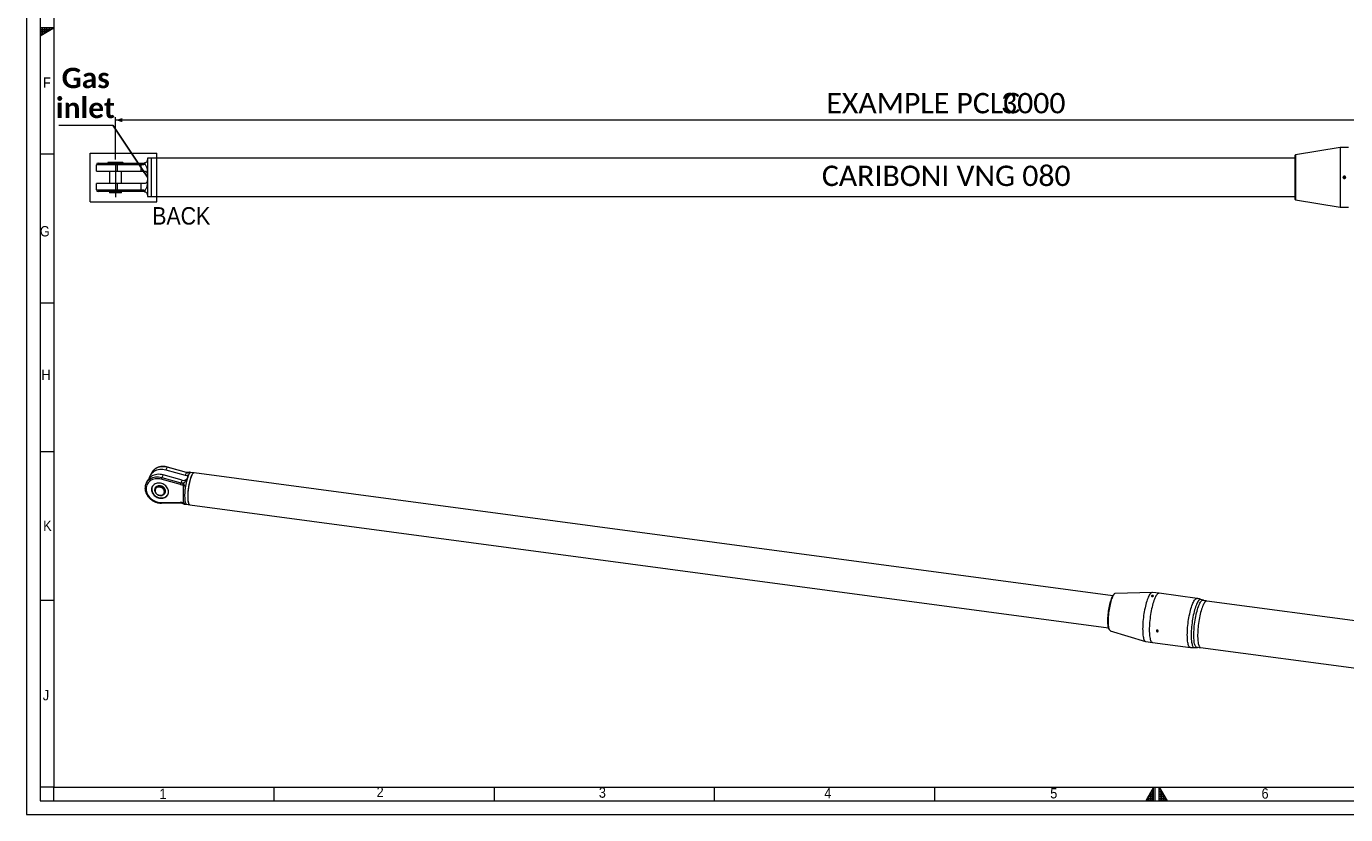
# Model space of a CAD drawing. Header units: millimetres. Extents: x 50 to 4155, y 50 to 2920.
# Tile 1 of 8: x 50 to 2446, y 50 to 1482. Entities that reach past the tile are written whole.
import ezdxf

# ---------------------------------------------------------------- set-up
doc = ezdxf.new("R2010")
doc.units = ezdxf.units.MM
doc.header["$LTSCALE"] = 5
doc.linetypes.add('SLD-Centro', pattern=[19.05, 15.24, -1.27, 1.27, -1.27])
doc.linetypes.add('SLD-Solido', pattern=[0])
doc.styles.add('SLDTEXTSTYLE0', font='GOTHIC.TTF', dxfattribs={"width": 0.913})
doc.styles.add('SLDTEXTSTYLE3', font='CALIBRI.TTF')
doc.styles.add('SLDTEXTSTYLE4', font='CALIBRIB.TTF')
doc.styles.add('SLDTEXTSTYLE5', font='CALIBRIZ.TTF')
doc.styles.get("Standard").update_dxf_attribs({"font": 'CALIBRIB.TTF'})
doc.dimstyles.new('SLDDIMSTYLE0', dxfattribs={"dimtxt": 37.041667, "dimasz": 12.5, "dimexe": 0, "dimexo": 0.0625, "dimgap": 9.260417, "dimtad": 1, "dimrnd": 1e-09, "dimzin": 12, "dimdsep": 46, "dimtxsty": 'SLDTEXTSTYLE4', "dimsah": 1, "dimcen": 0.09, "dimadec": 0, "dimazin": 3, "dimtfac": 1, "dimtofl": 0, "dimtmove": 0, "dimatfit": 3, "dimfxl": 0, "dimfrac": 2, "dimtolj": 1, "dimtzin": 12, "dimarcsym": 0})
doc.dimstyles.new('SLDDIMSTYLE1', dxfattribs={"dimtxt": 0.18, "dimasz": 12.5, "dimexe": 0, "dimexo": 0.0625, "dimgap": 0, "dimtad": 0, "dimtih": 1, "dimtoh": 1, "dimdec": 0, "dimrnd": 1e-09, "dimzin": 0, "dimdsep": 46, "dimtxsty": 'Standard', "dimsah": 1, "dimcen": 0.09, "dimadec": 0, "dimazin": 0, "dimtfac": 12.5, "dimtdec": 0, "dimtofl": 0, "dimtmove": 0, "dimatfit": 3, "dimfxl": 0, "dimfrac": 2, "dimtolj": 1, "dimtzin": 0, "dimarcsym": 0})

# ---------------------------------------------------------------- blocks, each defined once
blk = doc.blocks.new('_D_2')
at = {"color": 7, "linetype": 'SLD-Solido', "lineweight": 0}
for p, q in [((211.7, 1240.7), (211.7, 1317.2)), ((3211.7, 1312.2), (211.7, 1312.2)), ((3211.7, 1241.5), (3211.7, 1317.2))]:
    blk.add_line(p, q, dxfattribs=at)
for points in [[(211.7, 1312.2), (224.2, 1308.4), (224.2, 1315.9)], [(3211.7, 1312.2), (3199.2, 1315.9), (3199.2, 1308.4)]]:
    blk.add_solid(points, dxfattribs=at)
at = {"color": 7, "linetype": 'SLD-Solido', "lineweight": 0, "attachment_point": 1, "style": 'SLDTEXTSTYLE3'}
for s, insert, char_height in [('EXAMPLE PCLC ', (1503, 1361.5), 37.042), ('3000', (1820.3, 1361.5), 37.04)]:
    blk.add_mtext(s, dxfattribs=dict(at, insert=insert, char_height=char_height))
blk = doc.blocks.new('SW_NOTE_3')
at = {"color": 0, "linetype": 'SLD-Solido', "lineweight": 0}
blk.add_line((-98.4, 0), (0, 0), dxfattribs=at)
at = {"color": 0, "linetype": 'Continuous', "lineweight": 0, "char_height": 37.04, "attachment_point": 2, "style": 'SLDTEXTSTYLE4'}
for s, insert in [('Gas', (-49.3, 104.2)), ('inlet', (-49.8, 49.8))]:
    blk.add_mtext(s, dxfattribs=dict(at, insert=insert))

msp = doc.modelspace()

# ---------------------------------------------------------------- hatches: boundary and pattern name
at = {"linetype": 'Continuous'}
h = msp.add_hatch(dxfattribs=at)
h.set_pattern_fill('NET', color=8, scale=1.25, style=0)
h.paths.add_polyline_path([(75, 1480), (75, 1465.566), (100, 1480)], flags=0)
h = msp.add_hatch(dxfattribs=at)
h.set_pattern_fill('NET', color=8, scale=1.25, style=0)
h.paths.add_polyline_path([(2097.5, 75), (2097.5, 100), (2083.066, 75)], flags=0)
h = msp.add_hatch(dxfattribs=at)
h.set_pattern_fill('NET', color=8, scale=1.25, style=0)
h.paths.add_polyline_path([(2107.5, 75), (2121.934, 75), (2107.5, 100)], flags=0)

# ---------------------------------------------------------------- linework, layer by layer
at = {"color": 7, "linetype": 'SLD-Solido', "lineweight": 0}
for p, q in [((50, 2920), (50, 50)), ((75, 2895), (75, 75)), ((100, 1480), (75, 1480)), ((75, 1465.566), (100, 1480)), ((75, 1480), (75, 1465.566)), ((100, 1250), (75, 1250)), ((166.139, 1252.004), (286.937, 1252.004)), ((166.139, 1163.854), (166.139, 1252.004)), ((286.937, 1163.854), (286.937, 1252.004)), ((166.139, 1163.854), (286.937, 1163.854)), ((75, 980), (100, 980)), ((75, 710), (100, 710)), ((75, 440), (100, 440)), ((100, 100), (75, 100)), ((100, 75), (100, 100)), ((500, 75), (500, 100)), ((900, 75), (900, 100)), ((1300, 75), (1300, 100)), ((1700, 75), (1700, 100)), ((2097.5, 100), (2083.066, 75)), ((2097.5, 75), (2097.5, 100)), ((2100, 75), (2100, 100)), ((2107.5, 75), (2107.5, 100)), ((2107.5, 100), (2121.934, 75)), ((75, 75), (4130, 75)), ((2083.066, 75), (2097.5, 75)), ((2107.5, 75), (2121.934, 75)), ((50, 50), (4155, 50))]:
    msp.add_line(p, q, dxfattribs=at)
at = {"color": 7, "linetype": 'SLD-Solido', "lineweight": 15}
for p, q in [((100, 2870), (100, 100)), ((2355.114, 1249.252), (2354.519, 1248.658)), ((2354.519, 1167.658), (2354.519, 1248.658)), ((2436.598, 1262.158), (2355.114, 1249.252)), ((2355.114, 1249.252), (2355.114, 1167.063)), ((2451.598, 1262.158), (2436.598, 1262.158)), ((2436.598, 1262.158), (2436.598, 1154.158)), ((214.864, 1231.158), (177.198, 1231.158)), ((177.198, 1219.658), (177.198, 1231.158)), ((180.198, 1234.158), (214.387, 1234.158)), ((198.698, 1235.658), (197.698, 1234.658)), ((197.698, 1234.658), (197.698, 1234.158)), ((225.698, 1234.658), (197.698, 1234.658)), ((198.698, 1235.658), (224.698, 1235.658)), ((214.387, 1234.158), (257.632, 1234.158)), ((214.864, 1231.158), (214.864, 1219.658)), ((258.109, 1231.158), (214.864, 1231.158)), ((225.698, 1234.658), (224.698, 1235.658)), ((225.698, 1234.158), (225.698, 1234.658)), ((257.632, 1234.158), (263.698, 1234.158)), ((258.109, 1231.158), (258.109, 1219.658)), ((262.775, 1231.158), (258.109, 1231.158)), ((276.698, 1243.158), (269.698, 1243.158)), ((269.698, 1243.158), (269.698, 1240.158)), ((269.698, 1240.158), (269.698, 1213.658)), ((2354.519, 1243.158), (276.698, 1243.158)), ((276.698, 1243.158), (276.698, 1173.158)), ((177.198, 1219.658), (214.864, 1219.658)), ((200.748, 1219.658), (200.748, 1196.658)), ((214.864, 1219.658), (258.109, 1219.658)), ((222.648, 1196.658), (222.648, 1219.658)), ((258.109, 1219.658), (263.698, 1219.658)), ((269.686, 1214.042), (269.698, 1213.658)), ((269.698, 1202.658), (269.686, 1202.273)), ((269.698, 1213.658), (269.698, 1202.658)), ((269.698, 1202.658), (269.698, 1176.158)), ((2442.914, 1208.982), (2442.792, 1207.544)), ((2443.976, 1206.719), (2442.792, 1207.544)), ((2442.914, 1208.982), (2444.22, 1209.596)), ((2443.976, 1206.719), (2445.283, 1207.333)), ((2444.22, 1209.596), (2445.405, 1208.771)), ((2445.283, 1207.333), (2445.405, 1208.771)), ((177.198, 1185.158), (177.198, 1196.658)), ((214.864, 1196.658), (177.198, 1196.658)), ((177.198, 1185.158), (214.864, 1185.158)), ((214.387, 1182.158), (180.198, 1182.158)), ((200.748, 1181.858), (200.748, 1180.358)), ((222.648, 1181.858), (200.748, 1181.858)), ((200.748, 1180.358), (201.248, 1179.858)), ((200.748, 1180.358), (222.648, 1180.358)), ((201.198, 1182.158), (201.198, 1181.858)), ((222.148, 1179.858), (201.248, 1179.858)), ((257.632, 1182.158), (214.387, 1182.158)), ((214.864, 1196.658), (214.864, 1185.158)), ((258.109, 1196.658), (214.864, 1196.658)), ((214.864, 1185.158), (258.109, 1185.158)), ((222.148, 1179.858), (222.648, 1180.358)), ((222.198, 1181.858), (222.198, 1182.158)), ((222.648, 1180.358), (222.648, 1181.858)), ((263.698, 1182.158), (257.632, 1182.158)), ((263.698, 1196.658), (258.109, 1196.658)), ((258.109, 1196.658), (258.109, 1185.158)), ((258.109, 1185.158), (262.775, 1185.158)), ((269.698, 1176.158), (269.698, 1173.158)), ((269.698, 1173.158), (276.698, 1173.158)), ((276.698, 1173.158), (2354.519, 1173.158)), ((2354.519, 1167.658), (2355.114, 1167.063)), ((2355.114, 1167.063), (2436.598, 1154.158)), ((2436.598, 1154.158), (2451.598, 1154.158)), ((277.78, 671.403), (275.3, 666.775)), ((305.81, 681.21), (303.329, 676.581)), ((303.329, 676.581), (338.139, 666.894)), ((340.62, 671.522), (305.81, 681.21)), ((340.906, 671.844), (306.096, 681.532)), ((340.62, 671.522), (338.139, 666.894)), ((348.992, 671.772), (347.823, 672.15)), ((354.495, 671.035), (348.861, 671.79)), ((2023.24, 447.466), (354.495, 671.035)), ((270.339, 657.518), (267.859, 652.889)), ((289.396, 647.449), (289.396, 647.449)), ((289.396, 647.449), (289.794, 646.414)), ((289.795, 646.414), (289.396, 647.449)), ((290.308, 647.656), (290.744, 646.524)), ((329.667, 649.715), (294.858, 659.403)), ((298.369, 667.325), (295.888, 662.696)), ((295.888, 662.696), (330.698, 653.009)), ((333.179, 657.637), (298.369, 667.325)), ((333.179, 657.637), (330.698, 653.009)), ((334.55, 649.397), (334.55, 616.732)), ((342.638, 666.802), (342.638, 662.839)), ((343.801, 665.613), (343.709, 665.416)), ((346.247, 670.152), (346.174, 670.04)), ((265.485, 643.278), (265.485, 643.275)), ((267.338, 642.071), (267.338, 642.068)), ((283.942, 643.777), (283.817, 643.543)), ((284.586, 642.862), (284.262, 642.258)), ((296.006, 630.28), (296.086, 630.073)), ((296.086, 630.073), (296.006, 630.28)), ((296.086, 630.073), (296.086, 630.073)), ((296.254, 646.866), (296.254, 646.866)), ((296.882, 630.581), (296.969, 630.355)), ((300.348, 633.638), (300.672, 634.241)), ((301.708, 634.059), (301.833, 634.292)), ((294.858, 617.362), (329.667, 617.722)), ((295.53, 616.069), (330.34, 616.43)), ((340.644, 613.928), (341.246, 613.956)), ((341.115, 613.973), (346.749, 613.218)), ((346.749, 613.218), (2015.494, 389.649)), ((2026.294, 451.254), (2025.777, 450.837)), ((2094.815, 453.821), (2027.885, 451.944)), ((2107.258, 452.184), (2095.184, 453.802)), ((2176.291, 442.936), (2107.258, 452.184)), ((2187.869, 439.556), (2183.417, 441.18)), ((2494.795, 397.742), (2194.05, 438.034)), ((2017.054, 385.729), (2017.443, 385.19)), ((2018.797, 384.106), (2082.872, 364.677)), ((2083.233, 364.599), (2095.307, 362.981)), ((2095.307, 362.981), (2164.34, 353.733)), ((2171.676, 353.55), (2176.399, 353.946)), ((2182.763, 353.787), (2483.508, 313.494)), ((100, 100), (4105, 100))]:
    msp.add_line(p, q, dxfattribs=at)
at = {"color": 7, "linetype": 'SLD-Centro', "lineweight": 15}
msp.add_line((211.698, 1235.658), (211.698, 1172.348), dxfattribs=at)
at = {"color": 7, "linetype": 'SLD-Solido', "lineweight": 15, "flags": 128}
for points in [[(262.775, 1231.158), (262.793, 1231.743), (262.845, 1232.306), (262.931, 1232.824), (263.045, 1233.279), (263.185, 1233.652), (263.345, 1233.929), (263.518, 1234.1), (263.698, 1234.158)], [(263.698, 1182.158), (263.518, 1182.215), (263.345, 1182.386), (263.185, 1182.663), (263.045, 1183.036), (262.931, 1183.491), (262.845, 1184.01), (262.793, 1184.572), (262.775, 1185.158)], [(273.47, 661.798), (273.621, 662.439), (274.376, 664.781), (275.421, 666.997), (276.744, 669.061), (278.328, 670.948), (280.157, 672.638), (282.207, 674.109), (284.456, 675.345), (286.876, 676.332), (289.44, 677.057), (292.118, 677.513), (294.879, 677.694), (297.689, 677.598), (300.517, 677.225), (303.329, 676.581)], [(278.102, 671.979), (277.901, 671.625), (277.78, 671.403)], [(305.81, 681.21), (302.998, 681.854), (300.17, 682.226), (297.359, 682.322), (294.599, 682.141), (291.921, 681.686), (289.357, 680.96), (286.936, 679.974), (284.687, 678.737), (282.637, 677.266), (280.809, 675.577), (279.224, 673.689), (278.102, 671.979)], [(354.495, 671.035), (353.947, 671.008), (353.244, 670.706), (352.514, 670.11), (351.765, 669.228), (351.004, 668.067), (350.24, 666.64), (349.479, 664.961), (348.73, 663.049), (348, 660.921), (347.298, 658.601), (346.629, 656.111), (346.001, 653.479), (345.421, 650.729), (344.894, 647.892), (344.426, 644.995), (344.022, 642.069), (343.685, 639.143), (343.419, 636.248), (343.228, 633.413), (343.112, 630.668), (343.073, 628.04)], [(354.495, 671.035), (354.286, 671.048), (353.599, 670.894), (352.882, 670.444), (352.142, 669.704), (351.386, 668.681), (350.622, 667.386), (349.858, 665.831), (349.103, 664.033), (348.362, 662.01), (347.645, 659.784), (346.959, 657.376), (346.31, 654.811), (345.705, 652.117), (345.151, 649.32), (344.653, 646.449), (344.216, 643.533), (343.845, 640.604), (343.543, 637.69), (343.314, 634.821), (343.16, 632.028), (343.083, 629.338), (343.083, 626.779), (343.16, 624.378), (343.314, 622.159), (343.543, 620.145), (343.845, 618.356), (344.216, 616.811), (344.653, 615.526), (345.151, 614.514), (345.705, 613.786), (346.31, 613.348), (346.749, 613.218)], [(294.858, 659.403), (292.134, 660.017), (289.396, 660.351), (286.681, 660.4), (284.025, 660.162), (281.462, 659.642), (279.027, 658.846), (276.752, 657.785), (274.668, 656.472), (272.803, 654.926), (271.18, 653.166), (269.821, 651.217), (268.746, 649.104), (267.967, 646.855), (267.496, 644.5), (267.338, 642.071)], [(267.896, 652.958), (267.98, 653.112), (269.303, 655.175), (270.887, 657.063), (272.715, 658.753), (274.766, 660.224), (277.015, 661.46), (279.435, 662.447), (281.999, 663.172), (284.677, 663.628), (287.438, 663.809), (290.248, 663.712), (293.076, 663.34), (295.888, 662.696)], [(298.369, 667.325), (295.557, 667.969), (292.729, 668.341), (289.918, 668.437), (287.158, 668.256), (284.48, 667.8), (281.915, 667.075), (279.495, 666.089), (277.246, 664.852), (275.196, 663.381), (273.368, 661.692), (271.783, 659.804), (270.46, 657.74), (270.339, 657.518)], [(277.4, 640.721), (277.542, 638.835), (277.967, 636.946), (278.666, 635.089), (279.626, 633.298), (280.83, 631.608), (282.255, 630.049), (283.874, 628.651), (285.657, 627.44), (287.572, 626.438), (289.582, 625.664), (291.65, 625.132), (293.737, 624.852), (295.805, 624.83), (297.815, 625.066), (299.73, 625.555), (301.513, 626.288), (303.132, 627.252), (304.557, 628.429), (305.761, 629.797), (306.721, 631.33), (307.42, 633), (307.845, 634.775), (307.987, 636.623), (307.845, 638.509), (307.42, 640.399), (306.721, 642.256), (305.761, 644.046), (304.557, 645.736), (303.132, 647.295), (301.513, 648.693), (299.73, 649.904), (297.815, 650.906), (295.805, 651.681), (293.737, 652.212), (291.65, 652.492), (289.582, 652.514), (287.572, 652.279), (285.657, 651.79), (283.874, 651.056), (282.255, 650.092), (280.83, 648.915), (279.626, 647.547), (278.666, 646.014), (277.967, 644.345), (277.542, 642.569), (277.4, 640.721)], [(289.396, 647.449), (287.851, 647.01), (286.454, 646.32), (285.249, 645.401), (284.271, 644.28), (283.551, 642.991), (283.109, 641.574), (282.961, 640.071), (283.109, 638.528), (283.551, 636.993), (284.271, 635.511), (285.249, 634.128), (285.506, 633.83)], [(283.942, 643.777), (284.001, 643.885), (284.849, 645.09), (285.939, 646.112), (287.237, 646.919), (288.705, 647.487), (290.299, 647.799), (291.97, 647.846), (293.668, 647.626), (295.342, 647.145)], [(296.969, 630.355), (298.435, 630.928), (299.73, 631.738), (300.817, 632.763), (301.661, 633.971), (302.237, 635.326), (302.528, 636.787), (302.526, 638.309), (302.23, 639.848), (301.649, 641.357), (300.801, 642.789), (299.711, 644.103), (298.413, 645.258), (296.945, 646.219), (295.351, 646.958), (293.68, 647.453), (291.982, 647.688), (290.308, 647.656)], [(267.338, 642.071), (266.879, 642.157), (266.463, 642.286), (266.105, 642.454), (265.82, 642.653), (265.618, 642.876), (265.506, 643.115), (265.485, 643.277)], [(265.485, 643.275), (265.506, 643.112), (265.618, 642.873), (265.82, 642.65), (266.105, 642.451), (266.463, 642.284), (266.879, 642.154), (267.338, 642.068)], [(267.338, 642.068), (267.496, 639.596), (267.967, 637.115), (268.746, 634.657), (269.821, 632.256), (271.18, 629.943), (272.803, 627.749), (274.668, 625.702), (276.752, 623.831), (279.027, 622.16), (281.462, 620.712), (284.025, 619.505), (286.681, 618.556), (289.396, 617.877), (292.134, 617.477), (294.858, 617.362)], [(277.723, 641.325), (277.866, 639.439), (278.29, 637.549), (278.989, 635.692), (279.95, 633.902), (281.153, 632.212), (282.578, 630.653), (284.197, 629.255), (285.981, 628.044), (287.895, 627.042), (289.905, 626.268), (291.973, 625.736), (294.061, 625.456), (296.129, 625.434), (298.139, 625.669), (300.053, 626.158), (301.837, 626.892), (303.456, 627.856), (304.881, 629.033), (306.084, 630.401), (306.806, 631.498)], [(301.119, 636.767), (300.978, 635.375), (300.557, 634.065), (299.872, 632.881), (298.943, 631.859), (297.801, 631.033), (296.482, 630.429), (295.029, 630.067), (293.488, 629.958), (291.91, 630.106), (290.344, 630.506), (288.841, 631.145), (287.45, 632.003), (286.214, 633.052), (285.174, 634.258), (284.364, 635.583), (283.809, 636.984), (283.527, 638.415), (283.527, 639.832), (283.809, 641.188), (284.364, 642.44), (285.174, 643.548), (286.214, 644.476), (287.45, 645.193), (288.841, 645.678), (290.344, 645.915), (291.91, 645.895), (293.488, 645.62), (295.029, 645.099), (296.482, 644.347), (297.801, 643.39), (298.943, 642.258), (299.872, 640.987), (300.557, 639.619), (300.978, 638.197), (301.119, 636.767)], [(300.609, 636.62), (300.466, 638.025), (300.041, 639.42), (299.349, 640.759), (298.414, 641.994), (297.266, 643.086), (295.947, 643.995), (294.499, 644.692), (292.973, 645.152), (291.421, 645.36), (289.895, 645.309), (288.448, 645), (287.128, 644.444), (285.981, 643.66), (285.046, 642.675), (284.354, 641.522), (283.929, 640.24), (283.786, 638.873), (283.929, 637.468), (284.354, 636.073), (285.046, 634.734), (285.981, 633.499), (287.128, 632.407), (288.448, 631.498), (289.895, 630.801), (291.421, 630.341), (292.973, 630.133), (294.499, 630.184), (295.947, 630.493), (297.266, 631.049), (298.414, 631.833), (299.349, 632.818), (300.041, 633.971), (300.466, 635.253), (300.609, 636.62)], [(301.443, 637.371), (301.301, 638.801), (300.881, 640.223), (300.195, 641.591), (299.266, 642.862), (298.124, 643.994), (296.805, 644.951), (295.352, 645.702), (293.812, 646.224), (292.233, 646.499), (290.667, 646.519), (289.165, 646.282), (287.773, 645.797), (286.538, 645.079), (285.498, 644.152), (284.688, 643.044), (284.586, 642.862)], [(301.833, 634.292), (302.099, 634.844), (302.541, 636.262), (302.689, 637.764), (302.541, 639.307), (302.099, 640.842), (301.379, 642.324), (300.401, 643.707), (299.196, 644.949), (297.799, 646.013), (296.254, 646.866)], [(343.073, 628.04), (343.112, 625.557), (343.228, 623.244), (343.419, 621.125), (343.685, 619.221), (344.022, 617.552), (344.426, 616.135), (344.894, 614.985), (345.421, 614.114), (346.001, 613.53), (346.629, 613.24), (346.749, 613.218)], [(295.531, 616.069), (295.464, 616.078), (295.318, 616.168), (295.18, 616.349), (295.054, 616.616), (294.945, 616.958), (294.858, 617.362)], [(330.339, 616.43), (330.274, 616.439), (330.128, 616.528), (329.99, 616.71), (329.863, 616.976), (329.755, 617.318), (329.667, 617.722)], [(338.086, 619.771), (338.466, 617.992), (338.925, 616.518), (339.459, 615.366), (340.061, 614.55), (340.722, 614.082), (341.115, 613.973)], [(2014.405, 401.752), (2014.443, 404.56), (2014.558, 407.488), (2014.748, 410.508), (2015.012, 413.594), (2015.347, 416.719), (2015.751, 419.857), (2016.22, 422.978), (2016.75, 426.056), (2017.336, 429.064), (2017.972, 431.975), (2018.655, 434.763), (2019.376, 437.405), (2020.131, 439.877), (2020.912, 442.156), (2021.713, 444.224), (2022.526, 446.062), (2023.345, 447.654), (2024.161, 448.986), (2024.969, 450.046), (2025.761, 450.825), (2025.777, 450.837)], [(2027.885, 451.944), (2027.569, 451.908), (2026.82, 451.617), (2026.044, 451.039), (2025.247, 450.179), (2024.436, 449.044), (2023.618, 447.645), (2022.8, 445.992), (2021.989, 444.101), (2021.192, 441.987), (2020.416, 439.668), (2019.667, 437.164), (2018.952, 434.496), (2018.277, 431.688), (2017.647, 428.762), (2017.068, 425.745), (2016.545, 422.662), (2016.082, 419.538), (2015.684, 416.402), (2015.353, 413.279), (2015.093, 410.196), (2014.906, 407.18), (2014.793, 404.256), (2014.755, 401.449)], [(2095.184, 453.802), (2095.032, 453.817), (2094.201, 453.726), (2093.338, 453.346), (2092.449, 452.679), (2091.538, 451.731), (2090.612, 450.507), (2089.677, 449.015), (2088.739, 447.265), (2087.804, 445.268), (2086.878, 443.037), (2085.968, 440.586), (2085.078, 437.932), (2084.215, 435.092), (2083.385, 432.084), (2082.592, 428.927), (2081.842, 425.642), (2081.14, 422.251), (2080.49, 418.775), (2079.897, 415.237), (2079.364, 411.66), (2078.895, 408.067), (2078.493, 404.482), (2078.161, 400.926), (2077.9, 397.425), (2077.712, 394), (2077.599, 390.673), (2077.561, 387.467), (2077.599, 384.402), (2077.712, 381.497), (2077.9, 378.772), (2078.161, 376.245), (2078.493, 373.931), (2078.895, 371.846), (2079.364, 370.003), (2079.897, 368.414), (2080.49, 367.09), (2081.14, 366.039), (2081.842, 365.268), (2082.592, 364.782), (2083.233, 364.599)], [(2107.258, 452.184), (2107.106, 452.199), (2106.275, 452.108), (2105.412, 451.728), (2104.523, 451.062), (2103.612, 450.114), (2102.686, 448.889), (2101.751, 447.397), (2100.813, 445.647), (2099.878, 443.65), (2098.953, 441.419), (2098.042, 438.969), (2097.152, 436.315), (2096.289, 433.474), (2095.459, 430.466), (2094.666, 427.309), (2093.916, 424.025), (2093.214, 420.634), (2092.564, 417.158), (2091.971, 413.62), (2091.438, 410.043), (2090.969, 406.45), (2090.567, 402.864), (2090.235, 399.309), (2089.974, 395.807), (2089.786, 392.382), (2089.673, 389.056), (2089.635, 385.849), (2089.673, 382.784), (2089.786, 379.879), (2089.974, 377.155), (2090.235, 374.627), (2090.567, 372.313), (2090.969, 370.228), (2091.438, 368.385), (2091.971, 366.797), (2092.564, 365.472), (2093.214, 364.421), (2093.916, 363.65), (2094.666, 363.164), (2095.307, 362.981)], [(2107.258, 452.184), (2107.106, 452.199), (2106.275, 452.108), (2105.412, 451.728), (2104.523, 451.062), (2103.612, 450.114), (2102.686, 448.889), (2101.751, 447.397), (2100.813, 445.647), (2099.878, 443.65), (2098.953, 441.419), (2098.042, 438.969), (2097.152, 436.315), (2096.289, 433.474), (2095.459, 430.466), (2094.666, 427.309), (2093.916, 424.025), (2093.214, 420.634), (2092.564, 417.158), (2091.971, 413.62), (2091.438, 410.043), (2090.969, 406.45), (2090.567, 402.864), (2090.235, 399.309), (2089.974, 395.807), (2089.786, 392.382), (2089.673, 389.056), (2089.635, 385.849), (2089.673, 382.784), (2089.786, 379.879), (2089.974, 377.155), (2090.235, 374.627), (2090.567, 372.313), (2090.969, 370.228), (2091.438, 368.385), (2091.971, 366.797), (2092.564, 365.472), (2093.214, 364.421), (2093.916, 363.65), (2094.666, 363.164), (2095.307, 362.981)], [(2158.669, 376.601), (2158.707, 379.807), (2158.82, 383.134), (2159.007, 386.559), (2159.268, 390.06), (2159.601, 393.615), (2160.003, 397.201), (2160.472, 400.794), (2161.005, 404.371), (2161.598, 407.909), (2162.248, 411.385), (2162.95, 414.776), (2163.699, 418.061), (2164.492, 421.217), (2165.323, 424.226), (2166.186, 427.066), (2167.075, 429.72), (2167.986, 432.17), (2168.912, 434.401), (2169.847, 436.398), (2170.785, 438.149), (2171.72, 439.641), (2172.645, 440.865), (2173.556, 441.813), (2174.446, 442.479), (2175.309, 442.859), (2176.139, 442.951), (2176.291, 442.935)], [(2183.417, 441.18), (2182.654, 441.318), (2181.821, 441.177), (2180.956, 440.744), (2180.064, 440.023), (2179.153, 439.019), (2178.228, 437.738), (2177.296, 436.189), (2176.361, 434.381), (2175.432, 432.328), (2174.513, 430.043), (2173.611, 427.541), (2172.732, 424.838), (2171.882, 421.953), (2171.067, 418.904), (2170.291, 415.713), (2169.56, 412.4), (2168.88, 408.987), (2168.253, 405.498), (2167.686, 401.955), (2167.181, 398.382), (2166.741, 394.802), (2166.37, 391.24), (2166.071, 387.719), (2165.844, 384.263), (2165.692, 380.894), (2165.616, 377.635), (2165.616, 374.509), (2165.692, 371.534), (2165.844, 368.732), (2166.071, 366.121), (2166.37, 363.718), (2166.741, 361.54), (2167.181, 359.601), (2167.686, 357.913), (2168.253, 356.488), (2168.88, 355.336), (2169.56, 354.464), (2170.291, 353.878), (2171.067, 353.581), (2171.676, 353.55)], [(2170.469, 375.931), (2170.507, 379.094), (2170.622, 382.379), (2170.812, 385.762), (2171.076, 389.221), (2171.412, 392.732), (2171.818, 396.271), (2172.291, 399.813), (2172.829, 403.335), (2173.427, 406.812), (2174.081, 410.221), (2174.787, 413.538), (2175.539, 416.741), (2176.334, 419.808), (2177.165, 422.718), (2178.027, 425.451), (2178.913, 427.989), (2179.818, 430.313), (2180.736, 432.409), (2181.66, 434.261), (2182.585, 435.858), (2183.503, 437.187), (2184.408, 438.242), (2185.294, 439.013), (2186.156, 439.496), (2186.987, 439.687), (2187.782, 439.585), (2187.869, 439.556)], [(2194.05, 438.034), (2193.503, 438.038), (2192.669, 437.795), (2191.806, 437.258), (2190.919, 436.431), (2190.014, 435.32), (2189.097, 433.933), (2188.176, 432.278), (2187.257, 430.369), (2186.346, 428.218), (2185.449, 425.841), (2184.573, 423.253), (2183.723, 420.474), (2182.907, 417.522), (2182.129, 414.419), (2181.395, 411.186), (2180.711, 407.846), (2180.08, 404.422), (2179.508, 400.938), (2178.998, 397.42), (2178.554, 393.89), (2178.179, 390.375), (2177.876, 386.899), (2177.647, 383.485), (2177.494, 380.159), (2177.417, 376.944), (2177.417, 373.861), (2177.494, 370.933), (2177.647, 368.18), (2177.876, 365.622), (2178.179, 363.277), (2178.554, 361.16), (2178.998, 359.287), (2179.508, 357.67), (2180.08, 356.322), (2180.711, 355.252), (2181.395, 354.467), (2182.129, 353.973), (2182.763, 353.787)], [(2017.054, 385.729), (2016.75, 386.2), (2016.22, 387.301), (2015.751, 388.673), (2015.347, 390.303), (2015.012, 392.177), (2014.748, 394.278), (2014.558, 396.588), (2014.443, 399.086), (2014.405, 401.752)], [(2014.755, 401.449), (2014.793, 398.783), (2014.906, 396.281), (2015.093, 393.964), (2015.353, 391.852), (2015.684, 389.963), (2016.082, 388.313), (2016.545, 386.917), (2017.068, 385.785), (2017.647, 384.929), (2018.277, 384.354), (2018.797, 384.106)], [(2164.34, 353.732), (2163.699, 353.915), (2162.95, 354.402), (2162.248, 355.173), (2161.598, 356.224), (2161.005, 357.548), (2160.472, 359.136), (2160.003, 360.979), (2159.601, 363.064), (2159.268, 365.378), (2159.007, 367.906), (2158.82, 370.631), (2158.707, 373.535), (2158.669, 376.601)], [(2176.398, 353.946), (2176.334, 353.941), (2175.539, 354.043), (2174.787, 354.436), (2174.081, 355.12), (2173.427, 356.088), (2172.829, 357.334), (2172.291, 358.85), (2171.818, 360.625), (2171.412, 362.647), (2171.076, 364.903), (2170.812, 367.377), (2170.622, 370.052), (2170.507, 372.91), (2170.469, 375.931)]]:
    msp.add_lwpolyline(points, dxfattribs=at)
at = {"color": 7, "linetype": 'SLD-Solido', "lineweight": 15}
msp.add_circle((2444.098, 1208.158), 2.056, dxfattribs=at)
for centre, radius, start, end in [((180.198, 1231.158), 3, 90, 180), ((209.783, 1231.888), 5.132, 351.818271, 26.244465), ((253.029, 1231.888), 5.132, 351.818271, 26.244465), ((180.198, 1185.158), 3, 180, 270), ((209.783, 1184.427), 5.132, 333.755535, 8.181729), ((253.029, 1184.427), 5.132, 333.755535, 8.181729), ((306.258, 681.1), 0.461, 110.498819, 166.24056), ((341.068, 671.412), 0.461, 110.498819, 166.24056), ((343.065, 680.107), 8.926, 254.098901, 278.442349), ((344.843, 671.1), 0.5, 102.237749, 159.193584), ((348.988, 668.656), 3.137, 92.335895, 153.80682), ((308.196, 657.036), 13.547, 155.302577, 169.93823), ((343.006, 647.348), 13.547, 155.302577, 169.93823), ((332.847, 660.875), 11.604, 254.098901, 278.442349), ((333.144, 661.593), 8.926, 254.098901, 278.442349), ((335.601, 666.028), 8.733, 253.899146, 283.758124), ((339.199, 651.214), 4.991, 161.912696, 201.352732), ((436.356, 631.436), 98.663, 159.73254, 174.883856), ((340.561, 675.285), 8.733, 253.899146, 283.758124), ((363.476, 657.919), 21.125, 144.98567, 158.640759), ((289.193, 641.381), 11.47, 153.769595, 180.278842), ((294.161, 640.458), 10.562, 261.730565, 280.49864), ((291.356, 636.177), 10.344, 46.830311, 76.796111), ((294.875, 637.329), 6.568, 331.952936, 0.358917), ((417.166, 630.003), 79.739, 172.627818, 187.372182), ((329.728, 605.484), 12.239, 66.793527, 90.281865), ((337.262, 615.32), 3.057, 152.492029, 174.029718)]:
    msp.add_arc(centre, radius, start, end, dxfattribs=at)
for centre, major_axis, ratio, start_param, end_param in [((292.741, 638.761), (10.111, -1.647), 0.88281376, 1.95409593, 2.04723465), ((292.909, 639.074), (10.091, -1.939), 0.8189115, 1.3933113, 1.48645002), ((292.741, 638.761), (10.111, -1.647), 0.88281376, 5.1888273, 5.28196602)]:
    msp.add_ellipse(centre, major_axis=major_axis, ratio=ratio, start_param=start_param, end_param=end_param, dxfattribs=at)
for points, knots in [([(265.411, 1231.835), (265.258, 1231.758), (264.606, 1231.431), (263.699, 1231.183), (262.929, 1231.162), (262.775, 1231.158)], [0, 0, 0, 0, 0.19772569, 0.83937688, 1, 1, 1, 1]), ([(263.698, 1234.158), (264.309, 1234.21), (264.976, 1234.267), (265.584, 1234.461), (265.682, 1234.495), (265.733, 1234.513)], [0, 0, 0, 0, 0.83482187, 0.91305022, 1, 1, 1, 1]), ([(265.733, 1234.513), (265.516, 1234.417), (265.08, 1234.224), (264.705, 1233.744), (264.637, 1233.157), (264.86, 1232.496), (265.219, 1232.066), (265.411, 1231.835)], [0, 0, 0, 0, 0.19618441, 0.3939544, 0.56510471, 0.76754969, 1, 1, 1, 1]), ([(265.411, 1231.835), (265.584, 1231.645), (266.304, 1230.854), (267.317, 1229.3), (268.449, 1226.678), (269.209, 1223.343), (269.615, 1218.986), (269.661, 1215.805), (269.686, 1214.042)], [0, 0, 0, 0, 0.042163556, 0.175471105, 0.309027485, 0.521671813, 0.73472497, 1, 1, 1, 1]), ([(269.698, 1240.158), (269.675, 1239.727), (269.628, 1238.867), (269.113, 1237.408), (268.111, 1235.957), (266.868, 1234.968), (265.934, 1234.594), (265.733, 1234.513)], [0, 0, 0, 0, 0.243454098, 0.48639283, 0.711358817, 0.93778825, 1, 1, 1, 1]), ([(263.698, 1219.658), (264.381, 1219.584), (265.924, 1219.417), (267.498, 1218.401), (268.581, 1217.229), (269.401, 1215.825), (269.577, 1214.723), (269.686, 1214.042)], [0, 0, 0, 0, 0.18231656, 0.41186246, 0.57103439, 0.73468361, 1, 1, 1, 1]), ([(269.686, 1202.273), (269.577, 1201.592), (269.403, 1200.501), (268.588, 1199.096), (267.509, 1197.921), (265.924, 1196.898), (264.381, 1196.731), (263.698, 1196.658)], [0, 0, 0, 0, 0.26531687, 0.42472678, 0.5881368, 0.81768312, 1, 1, 1, 1]), ([(269.686, 1202.273), (269.653, 1200.098), (269.602, 1196.668), (269.077, 1192.278), (268.327, 1189.314), (267.263, 1186.934), (266.294, 1185.454), (265.598, 1184.685), (265.411, 1184.48)], [0, 0, 0, 0, 0.32739974, 0.5163907, 0.70508382, 0.82986638, 0.954459, 1, 1, 1, 1]), ([(2446.198, 1208.158), (2446.175, 1207.922), (2446.129, 1207.449), (2445.767, 1206.821), (2445.234, 1206.343), (2444.569, 1206.07), (2443.851, 1206.032), (2443.162, 1206.233), (2442.578, 1206.651), (2442.165, 1207.239), (2441.97, 1207.931), (2442.015, 1208.648), (2442.295, 1209.31), (2442.777, 1209.841), (2443.409, 1210.184), (2444.119, 1210.298), (2444.825, 1210.17), (2445.451, 1209.816), (2445.921, 1209.276), (2446.165, 1208.69), (2446.189, 1208.306), (2446.198, 1208.158)], [0, 0, 0, 0, 0.05366155, 0.10732054, 0.16100651, 0.21470948, 0.26838252, 0.32202973, 0.3756905, 0.4293861, 0.4830829, 0.53674444, 0.59039075, 0.64406418, 0.69776355, 0.7514503, 0.80510416, 0.85875465, 0.91244066, 0.96614288, 1, 1, 1, 1]), ([(262.775, 1185.158), (263.411, 1185.093), (264.174, 1185.016), (265, 1184.686), (265.258, 1184.557), (265.411, 1184.48)], [0, 0, 0, 0, 0.66841858, 0.80212673, 1, 1, 1, 1]), ([(265.733, 1181.802), (265.682, 1181.82), (265.092, 1182.029), (264.364, 1182.096), (263.698, 1182.158)], [0, 0, 0, 0, 0.08704689, 1, 1, 1, 1]), ([(265.411, 1184.48), (265.203, 1184.228), (264.835, 1183.783), (264.635, 1183.115), (264.713, 1182.581), (265.06, 1182.108), (265.487, 1181.914), (265.733, 1181.802)], [0, 0, 0, 0, 0.2536208, 0.44768723, 0.61234559, 0.77710007, 1, 1, 1, 1]), ([(265.733, 1181.802), (266.095, 1181.645), (267.229, 1181.152), (268.389, 1180.016), (269.192, 1178.691), (269.629, 1177.385), (269.674, 1176.596), (269.698, 1176.158)], [0, 0, 0, 0, 0.11456416, 0.35889189, 0.55284548, 0.75185702, 1, 1, 1, 1]), ([(306.096, 681.532), (305.633, 681.654), (304.313, 682.002), (302.11, 682.398), (299.506, 682.643), (296.92, 682.649), (294.38, 682.419), (291.91, 681.953), (289.535, 681.256), (287.281, 680.335), (285.168, 679.199), (283.221, 677.86), (281.452, 676.335), (279.899, 674.629), (278.79, 673.172), (278.283, 672.245), (278.142, 671.986)], [0, 0, 0, 0, 0.04215511, 0.11999075, 0.19785912, 0.27570701, 0.35351056, 0.43123874, 0.5088544, 0.58631703, 0.66358775, 0.74063588, 0.81744631, 0.89402558, 0.97040493, 1, 1, 1, 1]), ([(344.733, 671.588), (344.525, 671.56), (343.879, 671.475), (342.736, 671.485), (341.653, 671.647), (341.046, 671.807), (340.906, 671.844)], [0, 0, 0, 0, 0.17237003, 0.53271179, 0.89201041, 1, 1, 1, 1]), ([(346.644, 672.209), (346.503, 672.121), (345.908, 671.743), (345.125, 671.415), (344.501, 671.3), (344.376, 671.277)], [0, 0, 0, 0, 0.19771563, 0.83938597, 1, 1, 1, 1]), ([(346.368, 672.194), (346.156, 672.08), (345.676, 671.82), (345.102, 671.63), (344.793, 671.607), (344.739, 671.603)], [0, 0, 0, 0, 0.39440149, 0.89429535, 1, 1, 1, 1]), ([(347.82, 672.139), (347.838, 672.137), (348.022, 672.113), (347.839, 671.934), (347.27, 671.393), (346.61, 670.593), (346.247, 670.152)], [0, 0, 0, 0, 0.03292576, 0.32698804, 0.62873053, 1, 1, 1, 1]), ([(346.376, 672.175), (346.377, 672.176), (346.389, 672.225), (346.517, 672.217), (346.644, 672.209)], [0, 0, 0, 0, 0.0201689, 1, 1, 1, 1]), ([(346.644, 672.209), (346.743, 672.205), (347.15, 672.187), (347.389, 672.181), (347.57, 672.177)], [0, 0, 0, 0, 0.24261183, 1, 1, 1, 1]), ([(267.923, 652.945), (267.791, 652.718), (267.277, 651.834), (266.62, 650.168), (265.97, 647.974), (265.563, 645.67), (265.511, 644.085), (265.485, 643.278)], [0, 0, 0, 0, 0.07898877, 0.3069525, 0.53487026, 0.76296368, 1, 1, 1, 1]), ([(334.454, 652.764), (334.952, 652.847), (335.549, 652.946), (336.144, 653.078), (336.323, 653.123), (336.43, 653.15)], [0, 0, 0, 0, 0.6684026, 0.80213645, 1, 1, 1, 1]), ([(336.112, 650.08), (336.074, 650.057), (335.645, 649.797), (335.073, 649.588), (334.55, 649.397)], [0, 0, 0, 0, 0.087028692, 1, 1, 1, 1]), ([(336.43, 653.15), (336.208, 652.944), (335.816, 652.58), (335.51, 651.909), (335.458, 651.287), (335.635, 650.642), (335.938, 650.285), (336.112, 650.08)], [0, 0, 0, 0, 0.25360941, 0.44767697, 0.61233484, 0.77709104, 1, 1, 1, 1]), ([(336.112, 650.08), (336.369, 649.783), (337.176, 648.852), (337.864, 647.032), (338.225, 644.859), (338.295, 642.628), (338.16, 641.088), (338.086, 640.234)], [0, 0, 0, 0, 0.11456844, 0.358888, 0.55284275, 0.75185583, 1, 1, 1, 1]), ([(343.709, 665.416), (343.213, 664.194), (342.432, 662.267), (341.063, 659.203), (339.819, 656.979), (338.45, 655.096), (337.351, 653.912), (336.624, 653.311), (336.43, 653.15)], [0, 0, 0, 0, 0.32739936, 0.51638976, 0.70508369, 0.82986408, 0.95445527, 1, 1, 1, 1]), ([(341.712, 660.71), (341.519, 660.428), (340.873, 659.483), (339.514, 658.245), (338.241, 657.76), (337.678, 657.545)], [0, 0, 0, 0, 0.19166537, 0.64218253, 1, 1, 1, 1]), ([(342.638, 666.802), (343.195, 666.952), (344.045, 667.182), (344.532, 667.475), (344.7, 667.576)], [0, 0, 0, 0, 0.65409994, 1, 1, 1, 1]), ([(265.485, 643.275), (265.493, 642.838), (265.515, 641.615), (265.755, 639.592), (266.275, 637.227), (267.047, 634.888), (268.059, 632.598), (269.303, 630.381), (270.767, 628.257), (272.436, 626.249), (274.293, 624.375), (276.322, 622.653), (278.501, 621.102), (280.811, 619.736), (283.227, 618.568), (285.728, 617.61), (288.289, 616.871), (290.884, 616.363), (293.308, 616.094), (294.85, 616.077), (295.53, 616.069)], [0, 0, 0, 0, 0.03172454, 0.08876176, 0.14590539, 0.20320214, 0.2606368, 0.31818803, 0.37583263, 0.4335488, 0.49131817, 0.54912653, 0.60696381, 0.66482339, 0.72270111, 0.78059365, 0.83849749, 0.89640787, 0.95431705, 1, 1, 1, 1]), ([(330.34, 616.43), (330.561, 616.427), (331.238, 616.419), (332.403, 616.249), (333.484, 615.939), (334.078, 615.696), (334.222, 615.638)], [0, 0, 0, 0, 0.17255118, 0.52984626, 0.88680498, 1, 1, 1, 1]), ([(334.216, 615.64), (334.218, 615.639), (334.544, 615.542), (335.01, 615.244), (335.399, 614.89), (335.544, 614.758)], [0, 0, 0, 0, 0.00259135, 0.62802897, 1, 1, 1, 1]), ([(334.55, 616.732), (335.03, 616.385), (335.555, 616.006), (336.003, 615.464), (336.074, 615.372), (336.112, 615.324)], [0, 0, 0, 0, 0.834807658, 0.913068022, 1, 1, 1, 1]), ([(336.112, 615.324), (335.957, 615.27), (335.648, 615.161), (335.449, 614.966), (335.522, 614.776), (335.844, 614.604), (336.226, 614.522), (336.43, 614.478)], [0, 0, 0, 0, 0.19620712, 0.39396865, 0.56511608, 0.76754917, 1, 1, 1, 1]), ([(338.086, 619.771), (338.158, 619.289), (338.305, 618.317), (338.21, 617.124), (337.714, 616.151), (336.927, 615.596), (336.256, 615.372), (336.112, 615.324)], [0, 0, 0, 0, 0.240887, 0.48639153, 0.71136231, 0.93778702, 1, 1, 1, 1]), ([(336.43, 614.478), (336.61, 614.446), (337.071, 614.362), (337.752, 614.236), (338.466, 614.112), (339.12, 614.012), (339.822, 613.938), (340.332, 613.902), (340.605, 613.931), (340.643, 613.935)], [0, 0, 0, 0, 0.09776692, 0.24991318, 0.40326753, 0.55974915, 0.71707524, 0.95993997, 1, 1, 1, 1]), ([(2096.936, 447.136), (2096.866, 447.043), (2096.727, 446.857), (2096.3, 446.634), (2095.768, 446.488), (2095.174, 446.443), (2094.588, 446.503), (2094.076, 446.665), (2093.697, 446.906), (2093.491, 447.197), (2093.483, 447.502), (2093.674, 447.784), (2094.042, 448.013), (2094.545, 448.164), (2095.127, 448.225), (2095.723, 448.191), (2096.265, 448.067), (2096.692, 447.866), (2096.954, 447.609), (2097.023, 447.353), (2096.96, 447.197), (2096.936, 447.136)], [0, 0, 0, 0, 0.05366108, 0.10732118, 0.16100675, 0.21470898, 0.2683835, 0.3220292, 0.37568994, 0.4293861, 0.4830828, 0.53674433, 0.59038989, 0.64406353, 0.69776556, 0.75145196, 0.80510305, 0.8587543, 0.91244089, 0.96614287, 1, 1, 1, 1]), ([(2183.416, 441.16), (2182.596, 441.445), (2180.813, 442.065), (2178.419, 442.633), (2176.847, 442.832), (2176.286, 442.903)], [0, 0, 0, 0, 0.35379949, 0.76984064, 1, 1, 1, 1]), ([(2194.054, 438.043), (2193.211, 438.176), (2191.464, 438.451), (2189.4, 438.995), (2188.227, 439.449), (2187.895, 439.577)], [0, 0, 0, 0, 0.40039286, 0.83033706, 1, 1, 1, 1]), ([(2105.815, 383.682), (2105.815, 383.582), (2105.804, 383.485), (2105.761, 383.298), (2105.729, 383.206), (2105.645, 383.036), (2105.594, 382.957), (2105.472, 382.81), (2105.401, 382.743), (2105.169, 382.568), (2104.982, 382.482), (2104.576, 382.389), (2104.354, 382.38), (2104.024, 382.424), (2103.912, 382.448), (2103.694, 382.515), (2103.589, 382.557), (2103.383, 382.659), (2103.284, 382.719), (2103.099, 382.851), (2103.013, 382.924), (2102.854, 383.085), (2102.784, 383.17), (2102.66, 383.348), (2102.607, 383.443), (2102.521, 383.636), (2102.489, 383.734), (2102.445, 383.934), (2102.434, 384.035), (2102.434, 384.233), (2102.445, 384.33), (2102.488, 384.521), (2102.521, 384.613), (2102.648, 384.872), (2102.775, 385.026), (2103.011, 385.208), (2103.098, 385.261), (2103.283, 385.349), (2103.38, 385.384), (2103.586, 385.434), (2103.693, 385.449), (2103.91, 385.46), (2104.02, 385.455), (2104.243, 385.426), (2104.353, 385.401), (2104.569, 385.333), (2104.675, 385.289), (2104.88, 385.184), (2104.976, 385.123), (2105.159, 384.987), (2105.245, 384.91), (2105.4, 384.748), (2105.47, 384.661), (2105.592, 384.477), (2105.645, 384.381), (2105.77, 384.088), (2105.815, 383.882), (2105.815, 383.682)], [0, 0, 0, 0, 0.03125, 0.03125, 0.0625, 0.0625, 0.09375, 0.09375, 0.125, 0.125, 0.1875, 0.1875, 0.25, 0.25, 0.28125, 0.28125, 0.3125, 0.3125, 0.34375, 0.34375, 0.375, 0.375, 0.40625, 0.40625, 0.4375, 0.4375, 0.46875, 0.46875, 0.5, 0.5, 0.53125, 0.53125, 0.5625, 0.5625, 0.625, 0.625, 0.65625, 0.65625, 0.6875, 0.6875, 0.71875, 0.71875, 0.75, 0.75, 0.78125, 0.78125, 0.8125, 0.8125, 0.84375, 0.84375, 0.875, 0.875, 0.90625, 0.90625, 0.9375, 0.9375, 1, 1, 1, 1]), ([(2164.346, 353.746), (2165.213, 353.646), (2167.057, 353.432), (2169.514, 353.392), (2171.085, 353.529), (2171.676, 353.58)], [0, 0, 0, 0, 0.35628833, 0.7578837, 1, 1, 1, 1]), ([(2176.432, 353.921), (2176.691, 353.95), (2177.878, 354.085), (2180.011, 354.071), (2181.861, 353.877), (2182.767, 353.782)], [0, 0, 0, 0, 0.12468012, 0.57138825, 1, 1, 1, 1])]:
    msp.add_open_spline(points, degree=3, knots=knots, dxfattribs=at)

# ---------------------------------------------------------------- block references
at = {"color": 7, "linetype": 'Continuous', "lineweight": 0}
msp.add_blockref('SW_NOTE_3', (207.071, 1303.095), dxfattribs=at)

# ---------------------------------------------------------------- texts
at = {"color": 7, "linetype": 'Continuous', "lineweight": 0, "attachment_point": 1}
for s, insert, char_height, style in [('F', (80.095, 1389.809), 18.81, 'SLDTEXTSTYLE0'), ('CARIBONI VNG 080', (1494.841, 1229.389), 37.04167, 'SLDTEXTSTYLE5'), ('G', (74.578, 1119.547), 18.81, 'SLDTEXTSTYLE0'), ('H', (77.337, 858.748), 18.81, 'SLDTEXTSTYLE0'), ('K', (80.486, 584.429), 18.81, 'SLDTEXTSTYLE0'), ('J', (79.821, 276.521), 18.81, 'SLDTEXTSTYLE0'), ('1', (291.717, 97.067), 18.81, 'SLDTEXTSTYLE0'), ('2', (686.169, 100.592), 18.81, 'SLDTEXTSTYLE0'), ('3', (1089.846, 99.474), 18.81, 'SLDTEXTSTYLE0'), ('4', (1499.408, 98.45), 18.81, 'SLDTEXTSTYLE0'), ('5', (1909.669, 98.272), 18.81, 'SLDTEXTSTYLE0'), ('6', (2293.5, 97.896), 18.81, 'SLDTEXTSTYLE0')]:
    msp.add_mtext(s, dxfattribs=dict(at, insert=insert, char_height=char_height, style=style))
at = {"color": 7, "linetype": 'SLD-Solido', "lineweight": 0, "insert": (278.525, 1154.027), "char_height": 31.75, "attachment_point": 1, "style": 'SLDTEXTSTYLE0'}
msp.add_mtext('BACK', dxfattribs=at)

# ---------------------------------------------------------------- dimensions: what is measured, and where the dimension line sits
at = {"color": 7, "linetype": 'SLD-Solido', "lineweight": 0}
dim = msp.add_linear_dim(base=(211.698, 1312.158), p1=(3211.698, 1236.458), p2=(211.698, 1235.658), text='EXAMPLE PCLC <>', dimstyle='SLDDIMSTYLE0', dxfattribs=at)
dim.commit()
dim.dimension.update_dxf_attribs({"geometry": '_D_2', "text_midpoint": (1711.698, 1312.158), "dimtype": 160})

# ---------------------------------------------------------------- leaders
at = {"color": 7, "linetype": 'Continuous', "lineweight": 0}
msp.add_leader([(269.698, 1208.761), (207.071, 1303.095)], dimstyle='SLDDIMSTYLE1', dxfattribs=at)

doc.saveas('drawing.dxf')
